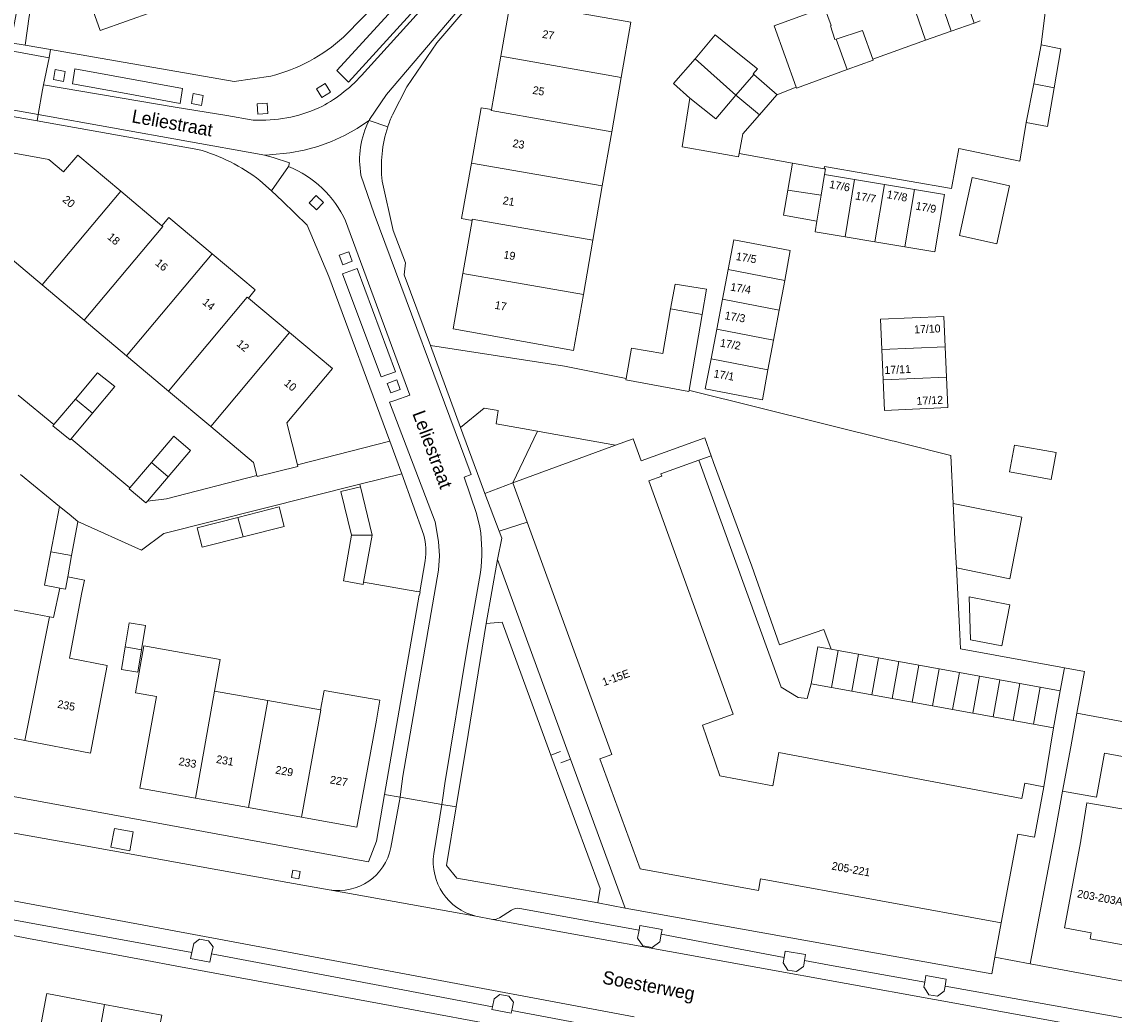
# Model space of a CAD drawing. Header units: metres. Extents: x 151448 to 154749, y 463108 to 465296.
# Tile 192 of 256: x 153527 to 153631, y 463258 to 463352. Entities that reach past the tile are written whole.
import ezdxf
from ezdxf.enums import TextEntityAlignment as Align

# ---------------------------------------------------------------- set-up
doc = ezdxf.new("R2010")
doc.units = ezdxf.units.M
for name, color, linetype, lineweight in [('B-PV-GR-BEPLANTING_CULTUUR_BODEMBEDEKKER-GV', 253, 'Continuous', 9), ('B-PV-GR-GROENVOORZIENING-GV', 253, 'Continuous', 9), ('B-PV-IE-TERREINAFSCHEIDING_KUNSTMATIG_HEKWERK-G', 253, 'Continuous', 9), ('B-PV-IE-TERREINAFSCHEIDING_KUNSTMATIG_MUUR-G', 253, 'Continuous', 9), ('B-PV-OG-BEBOUWING-GV', 1, 'Continuous', 9), ('B-PV-OG-BEBOUWING-T18', 2, 'Continuous', 9), ('B-PV-OG-TERREIN_BEGROEID-GV', 253, 'Continuous', 9), ('B-PV-OG-TERREIN_ERF-GV', 253, 'Continuous', 9), ('B-PV-OG-TOPOGRAFIE-T18', 2, 'Continuous', 9), ('B-PV-VH-OPENVERHARDING_BETONSTRAATSTEEN-GV', 253, 'Continuous', 9), ('B-PV-VH-OPENVERHARDING_STRAATBAKSTEEN-GV', 253, 'Continuous', 9), ('B-PV-VH-OPENVERHARDING_TEGEL-GV', 253, 'Continuous', 9)]:
    doc.layers.add(name, color=color, linetype=linetype, lineweight=lineweight)
doc.styles.add('Drong', font='txt', dxfattribs={"height": 1.8})

msp = doc.modelspace()

# ---------------------------------------------------------------- linework, layer by layer
at = {"layer": 'B-PV-GR-BEPLANTING_CULTUUR_BODEMBEDEKKER-GV', "flags": 128}
msp.add_lwpolyline([(153568.962, 463313.935), (153570.769, 463308.99), (153571.257, 463307.71), (153573.893, 463308.723), (153576.221, 463313.583), (153572.32, 463314.284), (153572.527, 463315.564), (153571.187, 463315.771)], close=True, dxfattribs=at)
at = {"layer": 'B-PV-GR-GROENVOORZIENING-GV', "flags": 128}
for points in [[(153531.393, 463346.665), (153531.572, 463347.609), (153530.629, 463347.788), (153530.45, 463346.845)], [(153544.445, 463344.381), (153544.624, 463345.325), (153543.681, 463345.504), (153543.502, 463344.561)], [(153556.66, 463345.659), (153556.152, 463346.474), (153555.338, 463345.966), (153555.845, 463345.152)], [(153550.738, 463343.64), (153550.67, 463344.598), (153549.713, 463344.529), (153549.781, 463343.572)], [(153555.326, 463334.523), (153555.987, 463335.22), (153555.291, 463335.88), (153554.631, 463335.184)], [(153557.808, 463329.323), (153558.709, 463329.654), (153558.378, 463330.555), (153557.477, 463330.224)], [(153562.352, 463317.212), (153563.253, 463317.543), (153562.922, 463318.444), (153562.021, 463318.113)], [(153535.896, 463274.259), (153537.666, 463273.935), (153537.99, 463275.706), (153536.22, 463276.03)], [(153553.66, 463271.281), (153553.782, 463271.96), (153553.098, 463272.083), (153552.978, 463271.404)], [(153587.936, 463266.05), (153588.011, 463266.493), (153585.919, 463266.87), (153585.831, 463266.428), (153585.681, 463265.675), (153586.192, 463264.949), (153587.085, 463264.783), (153587.81, 463265.305)], [(153543.423, 463263.735), (153545.242, 463263.39), (153545.406, 463264.169), (153545.546, 463264.83), (153545.124, 463265.423), (153544.264, 463265.561), (153543.722, 463265.148), (153543.544, 463264.308)], [(153599.651, 463264.437), (153599.551, 463263.845), (153599.465, 463263.344), (153599.912, 463262.625), (153600.719, 463262.513), (153601.388, 463262.972), (153601.41, 463263.117), (153601.475, 463263.545), (153601.561, 463264.112)], [(153612.968, 463262.126), (153612.864, 463261.517), (153612.782, 463261.033), (153612.823, 463260.966), (153613.228, 463260.313), (153614.054, 463260.168), (153614.704, 463260.66), (153614.773, 463261.114), (153614.878, 463261.801)], [(153571.911, 463258.928), (153573.744, 463258.584), (153573.793, 463258.824), (153573.95, 463259.598), (153573.529, 463260.192), (153572.668, 463260.33), (153572.127, 463259.917), (153571.964, 463259.168)]]:
    msp.add_lwpolyline(points, close=True, dxfattribs=at)
at = {"layer": 'B-PV-IE-TERREINAFSCHEIDING_KUNSTMATIG_HEKWERK-G', "flags": 128}
for points in [[(153578.405, 463283.297), (153577.499, 463282.965)], [(153579.338, 463282.583), (153578.436, 463282.252)]]:
    msp.add_lwpolyline(points, dxfattribs=at)
at = {"layer": 'B-PV-IE-TERREINAFSCHEIDING_KUNSTMATIG_MUUR-G', "flags": 128}
for points in [[(153564.814, 463298.426), (153559.786, 463299.319)], [(153564.82, 463298.465), (153564.814, 463298.426)], [(153565.126, 463298.414), (153564.82, 463298.465)], [(153565.074, 463298.101), (153565.126, 463298.414)]]:
    msp.add_lwpolyline(points, dxfattribs=at)
at = {"layer": 'B-PV-OG-BEBOUWING-GV', "flags": 128}
for points in [[(153539.864, 463353.234), (153535.982, 463364.159), (153530.988, 463362.385), (153534.869, 463351.46)], [(153614.411, 463354.144), (153615.364, 463351.415), (153617.539, 463352.166), (153616.596, 463354.898)], [(153572.759, 463349.038), (153584.156, 463347.043), (153585.065, 463352.247), (153573.673, 463354.259)], [(153615.364, 463351.415), (153614.411, 463354.144), (153611.968, 463353.302), (153612.911, 463350.569)], [(153604.004, 463351.945), (153603.385, 463353.643), (153598.601, 463351.914), (153600.695, 463346.132), (153600.733, 463346.028), (153605.518, 463347.772), (153604.474, 463350.655), (153604.358, 463350.616), (153603.926, 463351.913)], [(153596.691, 463347.313), (153596.62, 463347.375), (153597.026, 463347.862), (153595.026, 463349.47), (153593.026, 463351.078), (153591.144, 463348.798), (153594.989, 463345.365)], [(153607.946, 463348.76), (153606.953, 463351.48), (153604.474, 463350.655), (153605.518, 463347.772), (153607.979, 463348.669)], [(153623.87, 463350.11), (153623.16, 463346.424), (153625.088, 463346.053), (153625.734, 463349.75)], [(153572.759, 463349.038), (153571.877, 463344.003), (153571.86, 463343.905), (153583.259, 463341.909), (153584.156, 463347.043)], [(153594.989, 463345.365), (153591.144, 463348.798), (153589.079, 463346.458), (153590.647, 463345.079), (153593.098, 463343.134)], [(153598.868, 463345.377), (153598.89, 463345.402), (153596.691, 463347.313), (153594.989, 463345.365), (153597.227, 463343.504)], [(153623.16, 463346.424), (153622.459, 463342.785), (153624.45, 463342.401), (153625.088, 463346.053)], [(153590.647, 463345.079), (153589.916, 463340.484), (153592.771, 463339.964), (153595.24, 463339.538), (153595.3, 463339.858), (153595.646, 463341.7), (153597.227, 463343.504), (153594.989, 463345.365), (153593.098, 463343.134)], [(153571.877, 463344.003), (153570.896, 463344.175), (153569.977, 463338.944), (153582.362, 463336.776), (153583.259, 463341.909), (153571.86, 463343.905)], [(153529.38, 463327.43), (153536.815, 463336.294), (153532.754, 463339.7), (153531.413, 463338.1), (153530.02, 463339.268), (153526.406, 463339.931), (153525.156, 463333.11), (153526.377, 463332.086), (153525.325, 463330.831)], [(153569.977, 463338.944), (153569.054, 463333.692), (153570.041, 463333.52), (153570.062, 463333.639), (153581.465, 463331.642), (153582.362, 463336.776)], [(153600.335, 463338.928), (153599.91, 463336.394), (153603.06, 463335.907), (153603.387, 463337.87), (153603.473, 463338.385), (153603.345, 463338.407)], [(153605.316, 463331.973), (153606.218, 463337.399), (153603.387, 463337.87), (153603.06, 463335.907), (153602.649, 463333.435), (153602.484, 463332.445)], [(153606.218, 463337.399), (153605.316, 463331.973), (153608.147, 463331.502), (153609.05, 463336.928)], [(153617.353, 463337.569), (153616.147, 463332.097), (153619.672, 463331.32), (153620.879, 463336.792)], [(153536.815, 463336.294), (153529.38, 463327.43), (153533.369, 463324.084), (153540.804, 463332.948), (153540.714, 463333.023)], [(153603.06, 463335.907), (153599.91, 463336.394), (153599.51, 463334.012), (153602.649, 463333.435)], [(153608.147, 463331.502), (153610.979, 463331.03), (153611.882, 463336.456), (153609.05, 463336.928)], [(153610.979, 463331.03), (153613.81, 463330.559), (153614.713, 463335.985), (153611.882, 463336.456)], [(153537.367, 463320.73), (153545.457, 463330.375), (153541.369, 463333.804), (153540.714, 463333.023), (153540.804, 463332.948), (153533.369, 463324.084)], [(153570.041, 463333.52), (153569.163, 463328.505), (153580.568, 463326.508), (153581.465, 463331.642), (153570.062, 463333.639)], [(153599.612, 463327.853), (153600.141, 463330.678), (153594.811, 463331.676), (153594.272, 463328.884)], [(153545.457, 463330.375), (153537.367, 463320.73), (153541.346, 463317.392), (153548.791, 463326.268), (153548.9, 463326.176), (153549.546, 463326.946)], [(153580.568, 463326.508), (153569.163, 463328.505), (153568.249, 463323.285), (153579.646, 463321.231)], [(153594.272, 463328.884), (153593.728, 463326.065), (153599.083, 463325.031), (153599.612, 463327.853)], [(153588.821, 463325.151), (153591.814, 463324.636), (153592.223, 463327.013), (153589.237, 463327.486)], [(153545.335, 463314.046), (153552.78, 463322.922), (153548.9, 463326.176), (153548.791, 463326.268), (153541.346, 463317.392)], [(153593.184, 463323.246), (153598.554, 463322.209), (153599.083, 463325.031), (153593.728, 463326.065)], [(153591.814, 463324.636), (153588.821, 463325.151), (153588.073, 463320.946), (153585.128, 463321.433), (153584.614, 463318.58), (153584.587, 463318.433), (153590.559, 463317.351), (153590.579, 463317.467)], [(153614.783, 463321.572), (153614.656, 463324.442), (153608.66, 463324.177), (153608.786, 463321.306)], [(153549.698, 463309.414), (153549.726, 463309.302), (153553.564, 463310.265), (153553.529, 463310.402), (153552.532, 463314.379), (153556.841, 463319.516), (153552.78, 463322.922), (153545.335, 463314.046), (153549.388, 463310.646)], [(153598.554, 463322.209), (153593.184, 463323.246), (153592.64, 463320.427), (153598.026, 463319.387)], [(153608.912, 463318.435), (153614.911, 463318.701), (153614.783, 463321.572), (153608.786, 463321.306)], [(153592.096, 463317.608), (153597.497, 463316.565), (153598.026, 463319.387), (153592.64, 463320.427)], [(153532.54, 463316.633), (153534.143, 463315.293), (153536.251, 463317.813), (153534.63, 463319.111)], [(153614.911, 463318.701), (153608.912, 463318.435), (153609.038, 463315.564), (153615.038, 463315.827)], [(153530.503, 463314.218), (153530.413, 463314.111), (153532.034, 463312.773), (153532.117, 463312.872), (153534.143, 463315.293), (153532.54, 463316.633)], [(153539.723, 463310.637), (153541.309, 463309.29), (153543.426, 463311.771), (153541.845, 463313.136)], [(153620.089, 463267.109), (153621.668, 463275.492), (153623.219, 463275.2), (153624.118, 463279.969), (153622.318, 463280.308), (153622.049, 463278.881), (153599.067, 463283.211), (153598.473, 463280.06), (153593.48, 463281.001), (153591.836, 463285.792), (153594.727, 463286.835), (153586.77, 463308.888), (153587.982, 463309.326), (153587.898, 463309.56), (153591.481, 463310.853), (153592.659, 463311.278), (153592.045, 463312.965), (153586.032, 463310.776), (153585.271, 463312.866), (153583.6, 463312.258), (153573.893, 463308.723), (153575.251, 463304.994), (153583.248, 463283.029), (153582.136, 463282.625), (153585.929, 463272.206), (153597.118, 463270.163), (153597.32, 463271.268)], [(153621.334, 463312.284), (153620.87, 463309.752), (153624.805, 463309.03), (153625.27, 463311.563)], [(153541.309, 463309.29), (153539.723, 463310.637), (153537.682, 463308.233), (153537.601, 463308.137), (153539.195, 463306.812), (153539.335, 463306.976)], [(153558.635, 463303.754), (153560.582, 463303.748), (153559.5, 463308.337), (153557.647, 463307.879)], [(153532.757, 463305.064), (153532.758, 463305.069), (153531.937, 463305.737), (153531.03, 463306.475), (153530.206, 463302.199), (153532.168, 463301.841), (153532.749, 463305.03)], [(153547.903, 463305.447), (153548.385, 463303.6), (153552.272, 463304.586), (153551.79, 463306.433)], [(153615.547, 463306.741), (153615.714, 463303.4), (153615.802, 463301.639), (153615.85, 463300.669), (153620.901, 463299.65), (153622.022, 463305.474)], [(153548.385, 463303.6), (153547.903, 463305.447), (153544.042, 463304.468), (153544.523, 463302.621)], [(153558.635, 463303.754), (153557.879, 463299.451), (153559.749, 463299.113), (153559.786, 463299.319), (153560.582, 463303.748)], [(153531.045, 463298.76), (153531.586, 463298.652), (153531.802, 463299.838), (153532.168, 463301.841), (153530.206, 463302.199), (153529.597, 463299.038)], [(153531.045, 463298.76), (153530.455, 463295.973), (153530.07, 463296.046), (153527.754, 463284.346), (153533.964, 463283.157), (153535.551, 463291.447), (153531.977, 463292.132), (153533.153, 463298.327), (153533.398, 463299.507), (153531.802, 463299.838), (153531.586, 463298.652)], [(153527.754, 463284.346), (153530.07, 463296.046), (153527.428, 463296.552), (153524.213, 463297.132), (153523.865, 463295.194), (153523.592, 463293.671), (153521.987, 463285.45)], [(153617.189, 463293.87), (153620.155, 463293.293), (153620.909, 463297.171), (153617.064, 463297.918)], [(153537.24, 463293.192), (153538.778, 463292.936), (153539.158, 463295.231), (153537.621, 463295.486)], [(153538.778, 463292.936), (153537.24, 463293.192), (153536.887, 463291.065), (153538.425, 463290.809)], [(153543.877, 463278.903), (153545.698, 463289.03), (153546.234, 463292.01), (153539.01, 463293.309), (153538.212, 463288.87), (153540.214, 463288.506), (153538.637, 463279.842)], [(153604.668, 463292.854), (153604.001, 463292.975), (153602.758, 463293.2), (153602.124, 463289.701), (153604.035, 463289.355)], [(153606.578, 463292.509), (153604.668, 463292.854), (153604.035, 463289.355), (153605.944, 463289.009)], [(153607.854, 463288.664), (153608.487, 463292.163), (153606.578, 463292.509), (153605.944, 463289.009)], [(153608.487, 463292.163), (153607.854, 463288.664), (153609.763, 463288.318), (153610.397, 463291.817), (153610.18, 463291.856)], [(153611.673, 463287.972), (153612.307, 463291.472), (153610.397, 463291.817), (153609.763, 463288.318)], [(153611.673, 463287.972), (153613.583, 463287.626), (153614.216, 463291.126), (153612.307, 463291.472)], [(153616.126, 463290.78), (153614.216, 463291.126), (153613.583, 463287.626), (153615.492, 463287.281)], [(153618.035, 463290.435), (153616.126, 463290.78), (153615.492, 463287.281), (153617.402, 463286.935)], [(153617.402, 463286.935), (153619.312, 463286.589), (153619.945, 463290.089), (153618.035, 463290.435)], [(153621.221, 463286.243), (153621.855, 463289.743), (153619.945, 463290.089), (153619.312, 463286.589)], [(153623.131, 463285.898), (153623.764, 463289.398), (153621.855, 463289.743), (153621.221, 463286.243)], [(153548.897, 463278.003), (153550.718, 463288.13), (153545.698, 463289.03), (153543.877, 463278.903)], [(153555.738, 463287.23), (153553.918, 463277.102), (153559.152, 463276.164), (153560.995, 463286.288), (153561.336, 463288.161), (153556.042, 463289.093), (153555.708, 463287.235)], [(153625.04, 463285.552), (153625.674, 463289.052), (153623.764, 463289.398), (153623.131, 463285.898)], [(153550.718, 463288.13), (153548.897, 463278.003), (153553.918, 463277.102), (153555.738, 463287.23), (153555.708, 463287.235)], [(153633.097, 463282.562), (153633.745, 463285.731), (153631.49, 463286.144), (153627.239, 463286.921), (153626.657, 463283.739), (153625.894, 463279.572), (153629.107, 463278.984), (153629.854, 463283.155)], [(153627.604, 463274.888), (153627.6, 463274.861), (153626.076, 463266.64), (153628.597, 463266.173), (153628.492, 463265.607), (153631.442, 463265.06), (153632.189, 463264.922), (153633.876, 463273.715), (153633.602, 463273.766), (153634.079, 463276.467), (153634.249, 463277.427), (153628.195, 463278.455)], [(153522.646, 463237.782), (153522.31, 463236.188), (153530.775, 463234.637), (153531.215, 463237.04), (153531.962, 463241.118), (153531.874, 463241.134), (153532.553, 463244.986), (153532.701, 463244.957), (153535.295, 463259.389), (153529.821, 463260.417), (153529.77, 463260.145), (153528.121, 463251.367), (153527.074, 463246.074), (153529.25, 463245.655), (153528.688, 463242.392), (153523.823, 463243.366), (153523.06, 463239.748)], [(153538.686, 463248.288), (153540.695, 463258.375), (153535.295, 463259.389), (153532.701, 463244.957), (153535.802, 463244.357), (153535.823, 463244.476), (153536.322, 463247.258), (153538.435, 463246.893)]]:
    msp.add_lwpolyline(points, close=True, dxfattribs=at)
at = {"layer": 'B-PV-OG-TERREIN_BEGROEID-GV', "flags": 128}
msp.add_lwpolyline([(153581.947, 463269.015), (153582.154, 463270.355), (153577.499, 463282.965), (153572.885, 463295.528), (153571.367, 463295.406), (153569.686, 463284.924), (153568.543, 463278.066), (153567.621, 463272.535), (153568.594, 463271.328)], close=True, dxfattribs=at)
at = {"layer": 'B-PV-OG-TERREIN_ERF-GV', "flags": 128}
for points in [[(153532.301, 463375.11), (153534.685, 463374.66), (153534.124, 463371.69), (153533.562, 463368.719), (153531.178, 463369.169), (153528.167, 463352.801), (153527.794, 463350.084), (153530.182, 463349.668), (153547.559, 463346.638), (153551.012, 463347.149)], [(153584.611, 463371.207), (153566.727, 463350.3), (153563.875, 463346.157), (153562.511, 463343.505)], [(153616.596, 463354.898), (153617.539, 463352.166), (153618.081, 463352.374)], [(153557.883, 463350.852), (153561.659, 463354.728)], [(153595.3, 463339.858), (153595.24, 463339.538), (153592.771, 463339.964), (153589.916, 463340.484), (153590.647, 463345.079), (153589.079, 463346.458), (153591.144, 463348.798), (153593.026, 463351.078), (153595.026, 463349.47), (153597.026, 463347.862), (153596.62, 463347.375), (153596.691, 463347.313), (153598.89, 463345.402), (153598.868, 463345.377), (153600.695, 463346.132), (153598.601, 463351.914), (153603.385, 463353.643), (153604.004, 463351.945), (153603.926, 463351.913), (153604.358, 463350.616), (153604.474, 463350.655), (153606.953, 463351.48), (153607.946, 463348.76), (153612.911, 463350.569), (153611.968, 463353.302)], [(153618.081, 463352.374), (153617.539, 463352.166), (153615.364, 463351.415), (153612.911, 463350.569), (153607.946, 463348.76), (153607.979, 463348.669), (153605.518, 463347.772), (153600.733, 463346.028), (153600.695, 463346.132), (153598.868, 463345.377), (153597.227, 463343.504), (153595.646, 463341.7), (153595.3, 463339.858), (153600.335, 463338.928), (153603.345, 463338.407), (153603.38, 463338.606), (153615.398, 463336.524), (153616.075, 463340.313), (153621.853, 463339.131), (153622.459, 463342.785), (153623.16, 463346.424), (153623.87, 463350.11), (153624.31, 463353.693)], [(153624.31, 463353.693), (153623.87, 463350.11), (153625.734, 463349.75), (153625.088, 463346.053), (153624.45, 463342.401), (153622.459, 463342.785), (153621.853, 463339.131), (153616.075, 463340.313), (153615.398, 463336.524), (153603.38, 463338.606), (153603.345, 463338.407), (153603.473, 463338.385), (153603.387, 463337.87), (153606.218, 463337.399), (153609.05, 463336.928), (153611.882, 463336.456), (153614.713, 463335.985), (153613.81, 463330.559), (153610.979, 463331.03), (153608.147, 463331.502), (153605.316, 463331.973), (153602.484, 463332.445), (153602.649, 463333.435), (153599.51, 463334.012), (153599.91, 463336.394), (153600.335, 463338.928), (153595.3, 463339.858)], [(153544.115, 463340.231), (153528.908, 463342.927), (153526.597, 463343.337), (153516.479, 463345.131), (153510.553, 463346.015), (153507.813, 463346.249), (153502.335, 463346.211)], [(153526.406, 463339.931), (153530.02, 463339.268), (153531.413, 463338.1), (153532.754, 463339.7), (153536.815, 463336.294), (153540.714, 463333.023), (153541.369, 463333.804), (153545.457, 463330.375), (153549.546, 463326.946), (153548.9, 463326.176), (153552.78, 463322.922), (153556.841, 463319.516), (153552.532, 463314.379), (153553.529, 463310.402), (153562.282, 463312.662), (153556.489, 463328.223), (153554.457, 463333.072), (153552.132, 463335.331), (153551.069, 463336.302), (153549.985, 463337.293)], [(153561.538, 463337.222), (153562.586, 463332.579), (153563.752, 463329.514), (153563.635, 463328.382), (153566.109, 463321.697), (153578.772, 463319.742), (153584.614, 463318.58), (153585.128, 463321.433), (153588.073, 463320.946), (153588.821, 463325.151), (153589.237, 463327.486), (153592.223, 463327.013), (153591.814, 463324.636), (153590.579, 463317.467), (153590.65, 463317.449), (153609.775, 463312.681), (153609.951, 463312.637), (153610.953, 463312.387), (153615.32, 463311.298), (153615.547, 463306.741), (153622.022, 463305.474), (153620.901, 463299.65), (153615.85, 463300.669), (153616.163, 463294.404), (153616.233, 463293.008), (153626.068, 463291.225), (153627.963, 463290.882), (153627.239, 463286.921), (153631.49, 463286.144)], [(153527.121, 463317.012), (153530.503, 463314.218), (153532.54, 463316.633), (153534.63, 463319.111), (153536.251, 463317.813), (153534.143, 463315.293), (153532.117, 463312.872), (153537.682, 463308.233), (153539.723, 463310.637), (153541.845, 463313.136), (153543.426, 463311.771), (153541.309, 463309.29), (153539.335, 463306.976), (153541.159, 463307.209), (153549.698, 463309.414), (153549.388, 463310.646), (153545.335, 463314.046), (153541.346, 463317.392), (153537.367, 463320.73), (153533.369, 463324.084), (153529.38, 463327.43), (153525.325, 463330.831)], [(153527.328, 463309.49), (153531.03, 463306.475), (153531.937, 463305.737), (153532.758, 463305.069), (153532.757, 463305.064), (153538.785, 463302.353), (153540.896, 463303.934), (153559.424, 463308.581), (153563.393, 463309.576), (153562.282, 463312.662), (153553.529, 463310.402), (153553.564, 463310.265), (153549.726, 463309.302), (153549.698, 463309.414), (153541.159, 463307.209), (153539.335, 463306.976), (153539.195, 463306.812), (153537.601, 463308.137), (153537.682, 463308.233), (153532.117, 463312.872), (153532.034, 463312.773), (153530.413, 463314.111), (153530.503, 463314.218), (153527.121, 463317.012)], [(153527.428, 463296.552), (153530.07, 463296.046), (153530.455, 463295.973), (153531.045, 463298.76), (153529.597, 463299.038), (153530.206, 463302.199), (153531.03, 463306.475), (153527.328, 463309.49)], [(153565.486, 463303.763), (153563.393, 463309.576), (153559.424, 463308.581), (153559.5, 463308.337), (153560.582, 463303.748), (153559.786, 463299.319), (153564.814, 463298.426), (153564.82, 463298.465), (153565.103, 463298.418)], [(153564.814, 463298.426), (153559.786, 463299.319), (153559.749, 463299.113), (153557.879, 463299.451), (153558.635, 463303.754), (153557.647, 463307.879), (153559.5, 463308.337), (153559.424, 463308.581), (153540.896, 463303.934), (153538.785, 463302.353), (153532.757, 463305.064), (153532.749, 463305.03), (153532.168, 463301.841), (153531.802, 463299.838), (153533.398, 463299.507), (153533.153, 463298.327), (153531.977, 463292.132), (153535.551, 463291.447), (153533.964, 463283.157), (153527.754, 463284.346), (153521.987, 463285.45)], [(153468.425, 463308.139), (153471.664, 463299.25), (153475.749, 463288.262), (153514.613, 463281.266), (153560.237, 463272.881), (153561.008, 463274.818), (153561.777, 463279.251), (153565.049, 463298.105), (153565.074, 463298.101), (153565.126, 463298.414), (153565.103, 463298.418), (153564.82, 463298.465), (153564.814, 463298.426)], [(153565.103, 463298.418), (153565.612, 463301.352)], [(153633.097, 463282.562), (153629.854, 463283.155), (153629.107, 463278.984), (153625.894, 463279.572), (153625.117, 463275.337), (153622.815, 463263.235), (153636.724, 463260.658)], [(153631.442, 463265.06), (153628.492, 463265.607), (153628.597, 463266.173), (153626.076, 463266.64), (153627.6, 463274.861), (153627.604, 463274.888), (153628.195, 463278.455), (153634.249, 463277.427)], [(153575.357, 463256.884), (153561.46, 463259.448), (153542.482, 463262.955), (153538.793, 463263.644), (153528.092, 463265.63), (153520.819, 463267.06), (153519.7, 463267.28), (153519.647, 463266.969), (153506.717, 463269.352), (153506.659, 463269.049), (153501.385, 463241.848)], [(153528.121, 463251.367), (153529.77, 463260.145), (153529.821, 463260.417), (153535.295, 463259.389), (153540.695, 463258.375)]]:
    msp.add_lwpolyline(points, dxfattribs=at)
for points in [[(153554.713, 463358.51), (153555.049, 463357.564), (153550.031, 463355.778), (153545.013, 463353.992), (153544.674, 463354.943), (153539.864, 463353.234), (153534.869, 463351.46), (153530.988, 463362.385), (153535.982, 463364.159), (153540.891, 463365.904), (153545.805, 463367.65), (153550.709, 463369.392), (153550.803, 463369.425), (153549.622, 463372.727), (153554.371, 463374.41), (153555.536, 463371.121), (153555.54, 463371.109), (153555.618, 463371.136), (153560.638, 463372.919), (153564.494, 463361.985), (153559.5, 463360.211)], [(153571.877, 463344.003), (153572.759, 463349.038), (153573.673, 463354.259), (153585.065, 463352.247), (153584.156, 463347.043), (153583.259, 463341.909), (153582.362, 463336.776), (153581.465, 463331.642), (153580.568, 463326.508), (153579.646, 463321.231), (153568.249, 463323.285), (153569.163, 463328.505), (153570.041, 463333.52), (153569.054, 463333.692), (153569.977, 463338.944), (153570.896, 463344.175)], [(153617.353, 463337.569), (153620.879, 463336.792), (153619.672, 463331.32), (153616.147, 463332.097)], [(153598.026, 463319.387), (153597.497, 463316.565), (153592.096, 463317.608), (153592.64, 463320.427), (153593.184, 463323.246), (153593.728, 463326.065), (153594.272, 463328.884), (153594.811, 463331.676), (153600.141, 463330.678), (153599.612, 463327.853), (153599.083, 463325.031), (153598.554, 463322.209)], [(153614.656, 463324.442), (153614.783, 463321.572), (153614.911, 463318.701), (153615.038, 463315.827), (153609.038, 463315.564), (153608.912, 463318.435), (153608.786, 463321.306), (153608.66, 463324.177)], [(153621.334, 463312.284), (153625.27, 463311.563), (153624.805, 463309.03), (153620.87, 463309.752)], [(153613.583, 463287.626), (153611.673, 463287.972), (153609.763, 463288.318), (153607.854, 463288.664), (153605.944, 463289.009), (153604.035, 463289.355), (153602.124, 463289.701), (153601.746, 463288.308), (153600.882, 463288.426), (153599.273, 463289.406), (153591.481, 463310.853), (153587.898, 463309.56), (153587.982, 463309.326), (153586.77, 463308.888), (153594.727, 463286.835), (153591.836, 463285.792), (153593.48, 463281.001), (153598.473, 463280.06), (153599.067, 463283.211), (153622.049, 463278.881), (153622.318, 463280.308), (153624.118, 463279.969), (153625.04, 463285.552), (153623.131, 463285.898), (153621.221, 463286.243), (153619.312, 463286.589), (153617.402, 463286.935), (153615.492, 463287.281)], [(153571.257, 463307.71), (153572.621, 463304.132), (153575.251, 463304.994), (153573.893, 463308.723)], [(153547.903, 463305.447), (153551.79, 463306.433), (153552.272, 463304.586), (153548.385, 463303.6), (153544.523, 463302.621), (153544.042, 463304.468)], [(153584.538, 463268.512), (153619.203, 463262.284), (153619.491, 463263.851), (153620.089, 463267.109), (153597.32, 463271.268), (153597.118, 463270.163), (153585.929, 463272.206), (153582.136, 463282.625), (153583.248, 463283.029), (153575.251, 463304.994), (153572.621, 463304.132), (153572.873, 463303.477), (153572.46, 463301.452), (153579.338, 463282.583)], [(153617.189, 463293.87), (153617.064, 463297.918), (153620.909, 463297.171), (153620.155, 463293.293)], [(153537.24, 463293.192), (153537.621, 463295.486), (153539.158, 463295.231), (153538.778, 463292.936), (153538.425, 463290.809), (153536.887, 463291.065)], [(153545.698, 463289.03), (153550.718, 463288.13), (153555.708, 463287.235), (153556.042, 463289.093), (153561.336, 463288.161), (153560.995, 463286.288), (153559.152, 463276.164), (153553.918, 463277.102), (153548.897, 463278.003), (153543.877, 463278.903), (153538.637, 463279.842), (153540.214, 463288.506), (153538.212, 463288.87), (153539.01, 463293.309), (153546.234, 463292.01)]]:
    msp.add_lwpolyline(points, close=True, dxfattribs=at)
at = {"layer": 'B-PV-OG-TERREIN_ERF-GV'}
for points in [[(153551.012, 463347.149, 0.1203186), (153557.883, 463350.852)], [(153562.511, 463343.505, 0.0249447), (153562.072, 463342.357)], [(153562.072, 463342.357, 0.1059482), (153561.538, 463337.222)], [(153549.985, 463337.293, 0.0971522), (153544.115, 463340.231)], [(153565.612, 463301.352, 0.092065), (153565.486, 463303.763)]]:
    msp.add_lwpolyline(points, format="xyb", dxfattribs=at)
at = {"layer": 'B-PV-VH-OPENVERHARDING_BETONSTRAATSTEEN-GV', "flags": 128}
for points in [[(153550.42, 463339.675), (153550.873, 463339.719), (153552.814, 463339.905), (153554.154, 463340.147), (153555.47, 463340.502), (153556.751, 463340.965), (153557.989, 463341.534), (153559.175, 463342.205), (153559.968, 463342.746), (153560.3, 463342.973), (153560.338, 463343.055), (153561.941, 463345.41), (153578.003, 463364.286), (153577.87, 463364.399), (153575.738, 463366.24), (153581.073, 463372.532), (153582.196, 463373.858), (153586.457, 463378.881), (153587.266, 463379.833), (153587.991, 463380.851), (153588.627, 463381.927), (153589.169, 463383.053), (153589.368, 463383.575)], [(153585.304, 463381.382), (153568.57, 463362.093), (153568.674, 463362.003), (153571.022, 463359.92), (153565.679, 463353.93), (153559.586, 463347.222)], [(153506.794, 463350.386), (153521.842, 463347.621), (153521.362, 463345.019), (153521.338, 463344.89), (153526.704, 463343.933), (153529.013, 463343.521), (153529.429, 463345.865), (153529.527, 463346.347), (153530.049, 463348.903), (153527.664, 463349.339), (153505.361, 463353.42)], [(153549.351, 463343.008), (153546.849, 463343.451), (153541.965, 463344.218), (153529.527, 463346.347), (153529.429, 463345.865), (153529.013, 463343.521), (153550.096, 463339.76), (153550.42, 463339.675)], [(153560.3, 463342.973), (153559.968, 463342.746), (153559.175, 463342.205), (153557.989, 463341.534), (153556.751, 463340.965), (153555.47, 463340.502), (153554.154, 463340.147), (153552.814, 463339.905), (153550.873, 463339.719), (153550.42, 463339.675), (153551.219, 463339.467), (153552.794, 463338.955), (153552.692, 463338.607)], [(153570.787, 463304.516), (153570.458, 463305.796), (153569.291, 463309.247), (153569.946, 463309.487), (153560.797, 463334.154), (153559.535, 463337.813)], [(153558.089, 463333.465), (153564.162, 463317.006)], [(153564.162, 463317.006), (153562.73, 463316.502), (153562.246, 463316.332), (153566.559, 463305.016), (153566.859, 463303.17), (153566.951, 463301.801), (153566.863, 463300.461), (153563.5, 463280.984), (153563.322, 463279.524), (153563.322, 463279.519), (153563.229, 463278.995), (153567.177, 463278.305), (153567.283, 463278.931), (153567.283, 463278.936), (153567.46, 463280.276), (153569.584, 463293.081), (153570.853, 463300.229)], [(153638.838, 463255.342), (153572.007, 463267.432), (153570.406, 463267.739), (153556.546, 463270.242), (153552.611, 463270.934), (153532.755, 463274.506), (153516.464, 463277.428), (153510.224, 463278.59), (153510.085, 463278.653), (153480.042, 463284.186), (153478.104, 463284.546), (153470.633, 463285.937), (153463.482, 463287.275), (153458.84, 463288.008), (153452.704, 463289.088), (153436.74, 463292.013), (153435.077, 463292.303), (153421.88, 463294.609)], [(153419.562, 463288.418), (153433.022, 463286.018), (153433.662, 463285.904), (153444.821, 463283.914), (153445.543, 463283.785), (153457.292, 463281.69), (153457.387, 463281.676), (153457.466, 463281.659), (153469.282, 463279.515), (153469.243, 463279.301), (153474.915, 463278.294), (153484.776, 463276.544), (153491.418, 463275.303), (153491.906, 463274.562), (153492.133, 463274.52), (153499.559, 463273.153), (153499.693, 463273.882), (153525.815, 463269.346), (153562.131, 463262.577), (153585.389, 463258.239)], [(153585.389, 463258.239), (153562.131, 463262.577), (153525.815, 463269.346)], [(153573.784, 463268.325), (153572.632, 463267.59)], [(153601.41, 463263.117), (153601.388, 463262.972), (153600.719, 463262.513), (153599.912, 463262.625), (153599.465, 463263.344), (153599.551, 463263.845), (153587.936, 463266.05), (153587.81, 463265.305), (153587.085, 463264.783), (153586.192, 463264.949), (153585.681, 463265.675), (153585.831, 463266.428), (153574.547, 463268.481)], [(153524.01, 463267.854), (153543.544, 463264.308), (153543.722, 463265.148), (153544.264, 463265.561), (153545.124, 463265.423), (153545.546, 463264.83), (153545.406, 463264.169), (153545.573, 463264.135), (153561.811, 463261.079), (153571.964, 463259.168), (153572.127, 463259.917), (153572.668, 463260.33), (153573.529, 463260.192), (153573.95, 463259.598), (153573.793, 463258.824), (153589.5, 463255.867)], [(153572.007, 463267.432), (153638.838, 463255.342)], [(153636.993, 463257.164), (153614.773, 463261.114), (153614.704, 463260.66), (153614.054, 463260.168), (153613.228, 463260.313), (153612.823, 463260.966), (153612.782, 463261.033), (153612.864, 463261.517), (153603.839, 463263.124), (153601.475, 463263.545), (153601.41, 463263.117)]]:
    msp.add_lwpolyline(points, dxfattribs=at)
at = {"layer": 'B-PV-VH-OPENVERHARDING_BETONSTRAATSTEEN-GV'}
for points in [[(153559.586, 463347.222, -0.0937192), (153555.542, 463344.149)], [(153555.542, 463344.149, -0.1167753), (153549.351, 463343.008)], [(153559.535, 463337.813, -0.1614482), (153560.3, 463342.973)], [(153552.692, 463338.607, -0.1915745), (153558.089, 463333.465)], [(153570.853, 463300.229, 0.069514), (153570.787, 463304.516)], [(153574.547, 463268.481, 0.1679724), (153573.784, 463268.325)], [(153572.632, 463267.59, -0.1824688), (153572.007, 463267.432)]]:
    msp.add_lwpolyline(points, format="xyb", dxfattribs=at)
at = {"layer": 'B-PV-VH-OPENVERHARDING_BETONSTRAATSTEEN-GV', "flags": 128}
msp.add_lwpolyline([(153614.216, 463291.126), (153616.126, 463290.78), (153618.035, 463290.435), (153619.945, 463290.089), (153621.855, 463289.743), (153623.764, 463289.398), (153625.674, 463289.052), (153626.068, 463291.225), (153616.233, 463293.008), (153616.163, 463294.404), (153615.85, 463300.669), (153615.802, 463301.639), (153615.714, 463303.4), (153615.547, 463306.741), (153615.32, 463311.298), (153610.953, 463312.387), (153609.951, 463312.637), (153609.775, 463312.681), (153590.65, 463317.449), (153590.579, 463317.467), (153590.559, 463317.351), (153584.587, 463318.433), (153584.614, 463318.58), (153578.772, 463319.742), (153566.109, 463321.697), (153568.962, 463313.935), (153571.187, 463315.771), (153572.527, 463315.564), (153572.32, 463314.284), (153576.221, 463313.583), (153577.085, 463313.428), (153583.6, 463312.258), (153585.271, 463312.866), (153586.032, 463310.776), (153592.045, 463312.965), (153592.659, 463311.278), (153592.89, 463310.647), (153596.487, 463300.834), (153599.118, 463293.395), (153603.314, 463294.831), (153604.001, 463292.975), (153604.668, 463292.854), (153606.578, 463292.509), (153608.487, 463292.163), (153610.18, 463291.856), (153610.397, 463291.817), (153612.307, 463291.472)], close=True, dxfattribs=at)
at = {"layer": 'B-PV-VH-OPENVERHARDING_STRAATBAKSTEEN-GV', "flags": 128}
for points in [[(153567.022, 463440.693), (153565.231, 463437.023), (153568.258, 463435.432), (153572.322, 463431.165), (153577.158, 463417.733), (153583.891, 463398.409), (153579.608, 463375.894), (153568.85, 463363.254), (153568.91, 463363.195), (153561.659, 463354.728), (153557.883, 463350.852)], [(153559.586, 463347.222), (153565.679, 463353.93), (153571.022, 463359.92), (153568.674, 463362.003), (153568.57, 463362.093), (153585.304, 463381.382)], [(153581.073, 463372.532), (153575.738, 463366.24), (153577.87, 463364.399), (153578.003, 463364.286), (153561.941, 463345.41), (153560.338, 463343.055), (153560.3, 463342.973), (153562.072, 463342.357)], [(153562.511, 463343.505), (153563.875, 463346.157), (153566.727, 463350.3), (153584.611, 463371.207)], [(153505.101, 463353.499), (153505.361, 463353.42), (153527.664, 463349.339), (153530.049, 463348.903), (153530.182, 463349.668), (153527.794, 463350.084), (153526.423, 463350.31), (153511.674, 463352.745), (153509.023, 463353.426)], [(153502.335, 463346.211), (153507.813, 463346.249), (153510.553, 463346.015), (153516.479, 463345.131), (153526.597, 463343.337), (153528.908, 463342.927), (153529.013, 463343.521), (153526.704, 463343.933), (153521.338, 463344.89), (153521.362, 463345.019), (153521.842, 463347.621), (153506.794, 463350.386)], [(153551.012, 463347.149), (153547.559, 463346.638), (153530.182, 463349.668), (153530.049, 463348.903), (153529.527, 463346.347), (153541.965, 463344.218), (153546.849, 463343.451), (153549.351, 463343.008)], [(153549.985, 463337.293), (153551.069, 463336.302), (153552.692, 463338.607), (153552.794, 463338.955), (153551.219, 463339.467), (153550.42, 463339.675), (153550.096, 463339.76), (153529.013, 463343.521), (153528.908, 463342.927), (153544.115, 463340.231)], [(153562.072, 463342.357), (153560.3, 463342.973)], [(153552.692, 463338.607), (153551.069, 463336.302), (153552.132, 463335.331), (153554.457, 463333.072), (153556.489, 463328.223), (153562.282, 463312.662), (153563.393, 463309.576), (153565.486, 463303.763)], [(153559.535, 463337.813), (153560.797, 463334.154), (153569.946, 463309.487), (153569.291, 463309.247), (153570.458, 463305.796), (153570.787, 463304.516)], [(153570.853, 463300.229), (153569.584, 463293.081), (153567.46, 463280.276), (153567.283, 463278.936), (153567.283, 463278.931), (153567.177, 463278.305), (153568.543, 463278.066), (153569.686, 463284.924), (153571.367, 463295.406), (153572.46, 463301.452), (153572.873, 463303.477), (153572.621, 463304.132), (153571.257, 463307.71), (153570.769, 463308.99), (153568.962, 463313.935), (153566.109, 463321.697), (153563.635, 463328.382), (153563.752, 463329.514), (153562.586, 463332.579), (153561.538, 463337.222)], [(153565.612, 463301.352), (153565.103, 463298.418), (153565.126, 463298.414), (153565.074, 463298.101), (153565.049, 463298.105), (153561.777, 463279.251), (153563.229, 463278.995), (153563.322, 463279.519), (153563.322, 463279.524), (153563.5, 463280.984), (153566.863, 463300.461), (153566.951, 463301.801), (153566.859, 463303.17), (153566.559, 463305.016), (153562.246, 463316.332), (153562.73, 463316.502), (153564.162, 463317.006), (153558.089, 463333.465)], [(153567.177, 463278.305), (153563.229, 463278.995), (153562.372, 463274.226)], [(153566.419, 463273.647), (153567.177, 463278.305)], [(153556.546, 463270.242), (153570.406, 463267.739)]]:
    msp.add_lwpolyline(points, dxfattribs=at)
for points in [[(153567.637, 463359.084), (153568.797, 463358.075), (153558.366, 463346.595), (153557.264, 463347.693), (153564.215, 463355.328)], [(153531.393, 463346.665), (153530.45, 463346.845), (153530.629, 463347.788), (153531.572, 463347.609)], [(153537.344, 463345.506), (153532.255, 463346.435), (153532.491, 463347.835), (153542.646, 463346.004), (153542.442, 463344.577)], [(153544.445, 463344.381), (153543.502, 463344.561), (153543.681, 463345.504), (153544.624, 463345.325)], [(153556.66, 463345.659), (153555.845, 463345.152), (153555.338, 463345.966), (153556.152, 463346.474)], [(153550.738, 463343.64), (153549.781, 463343.572), (153549.713, 463344.529), (153550.67, 463344.598)], [(153555.326, 463334.523), (153554.631, 463335.184), (153555.291, 463335.88), (153555.987, 463335.22)], [(153557.808, 463329.323), (153557.477, 463330.224), (153558.378, 463330.555), (153558.709, 463329.654)], [(153561.446, 463318.733), (153559.633, 463323.573), (153557.797, 463328.462), (153559.166, 463328.968), (153562.815, 463319.213)], [(153562.352, 463317.212), (153562.021, 463318.113), (153562.922, 463318.444), (153563.253, 463317.543)]]:
    msp.add_lwpolyline(points, close=True, dxfattribs=at)
at = {"layer": 'B-PV-VH-OPENVERHARDING_STRAATBAKSTEEN-GV'}
for points in [[(153557.883, 463350.852, -0.1203186), (153551.012, 463347.149)], [(153555.542, 463344.149, 0.0937192), (153559.586, 463347.222)], [(153549.351, 463343.008, 0.1167753), (153555.542, 463344.149)], [(153562.072, 463342.357, -0.0249447), (153562.511, 463343.505)], [(153560.3, 463342.973, 0.1614482), (153559.535, 463337.813)], [(153561.538, 463337.222, -0.1059482), (153562.072, 463342.357)], [(153544.115, 463340.231, -0.0971522), (153549.985, 463337.293)], [(153558.089, 463333.465, 0.1915745), (153552.692, 463338.607)], [(153570.787, 463304.516, -0.069514), (153570.853, 463300.229)], [(153565.486, 463303.763, -0.092065), (153565.612, 463301.352)], [(153562.372, 463274.226, -0.4057211), (153556.546, 463270.242)], [(153570.406, 463267.739, -0.3823252), (153566.419, 463273.647)]]:
    msp.add_lwpolyline(points, format="xyb", dxfattribs=at)
at = {"layer": 'B-PV-VH-OPENVERHARDING_TEGEL-GV', "flags": 128}
for points in [[(153531.74, 463372.14), (153532.301, 463375.11), (153534.81, 463388.984), (153546.693, 463386.681), (153546.929, 463387.961), (153521.258, 463392.774), (153520.932, 463391.494), (153533.679, 463389.161), (153531.072, 463375.35), (153530.508, 463372.373), (153529.939, 463369.366), (153526.423, 463350.31), (153527.794, 463350.084), (153528.167, 463352.801), (153531.178, 463369.169)], [(153567.637, 463359.084), (153564.215, 463355.328), (153557.264, 463347.693), (153558.366, 463346.595), (153568.797, 463358.075)], [(153537.344, 463345.506), (153542.442, 463344.577), (153542.646, 463346.004), (153532.491, 463347.835), (153532.255, 463346.435)], [(153561.446, 463318.733), (153562.815, 463319.213), (153559.166, 463328.968), (153557.797, 463328.462), (153559.633, 463323.573)], [(153583.6, 463312.258), (153577.085, 463313.428), (153576.221, 463313.583), (153573.893, 463308.723)], [(153604.001, 463292.975), (153603.314, 463294.831), (153599.118, 463293.395), (153596.487, 463300.834), (153592.89, 463310.647), (153592.659, 463311.278), (153591.481, 463310.853), (153599.273, 463289.406), (153600.882, 463288.426), (153601.746, 463288.308), (153602.124, 463289.701), (153602.758, 463293.2)], [(153572.46, 463301.452), (153571.367, 463295.406), (153572.885, 463295.528), (153577.499, 463282.965), (153582.154, 463270.355), (153581.947, 463269.015), (153584.538, 463268.512), (153579.338, 463282.583)], [(153620.089, 463267.109), (153619.491, 463263.851), (153622.815, 463263.235), (153625.117, 463275.337), (153625.894, 463279.572), (153626.657, 463283.739), (153627.239, 463286.921), (153627.963, 463290.882), (153626.068, 463291.225), (153625.674, 463289.052), (153625.04, 463285.552), (153624.118, 463279.969), (153623.219, 463275.2), (153621.668, 463275.492)], [(153535.896, 463274.259), (153536.22, 463276.03), (153537.99, 463275.706), (153537.666, 463273.935)], [(153553.66, 463271.281), (153552.978, 463271.404), (153553.098, 463272.083), (153553.782, 463271.96)]]:
    msp.add_lwpolyline(points, close=True, dxfattribs=at)
for points in [[(153562.372, 463274.226), (153563.229, 463278.995), (153561.777, 463279.251), (153561.008, 463274.818), (153560.237, 463272.881), (153514.613, 463281.266), (153475.749, 463288.262), (153474.131, 463288.554), (153474.491, 463287.54)], [(153510.085, 463278.653), (153510.224, 463278.59), (153516.464, 463277.428), (153532.755, 463274.506), (153552.611, 463270.934), (153556.546, 463270.242)], [(153619.491, 463263.851), (153619.203, 463262.284), (153584.538, 463268.512), (153581.947, 463269.015), (153568.594, 463271.328), (153567.621, 463272.535), (153568.543, 463278.066), (153567.177, 463278.305), (153566.419, 463273.647)], [(153572.632, 463267.59), (153573.784, 463268.325)], [(153574.547, 463268.481), (153585.831, 463266.428), (153585.919, 463266.87), (153588.011, 463266.493), (153587.936, 463266.05), (153599.551, 463263.845), (153599.651, 463264.437), (153601.561, 463264.112), (153601.475, 463263.545), (153603.839, 463263.124), (153612.864, 463261.517), (153612.968, 463262.126), (153614.878, 463261.801), (153614.773, 463261.114), (153636.993, 463257.164)], [(153520.819, 463267.06), (153528.092, 463265.63), (153538.793, 463263.644), (153542.482, 463262.955), (153561.46, 463259.448), (153575.357, 463256.884)], [(153589.5, 463255.867), (153573.793, 463258.824), (153573.744, 463258.584), (153571.911, 463258.928), (153571.964, 463259.168), (153561.811, 463261.079), (153545.573, 463264.135), (153545.406, 463264.169), (153545.242, 463263.39), (153543.423, 463263.735), (153543.544, 463264.308), (153524.01, 463267.854)], [(153570.406, 463267.739), (153572.007, 463267.432)], [(153646.608, 463257.085), (153643.951, 463257.577), (153637.082, 463258.848), (153637.404, 463260.534), (153636.724, 463260.658), (153622.815, 463263.235), (153619.491, 463263.851)]]:
    msp.add_lwpolyline(points, dxfattribs=at)
at = {"layer": 'B-PV-VH-OPENVERHARDING_TEGEL-GV'}
for points in [[(153556.546, 463270.242, 0.4057211), (153562.372, 463274.226)], [(153566.419, 463273.647, 0.3823252), (153570.406, 463267.739)], [(153573.784, 463268.325, -0.1679724), (153574.547, 463268.481)], [(153572.007, 463267.432, 0.1824688), (153572.632, 463267.59)]]:
    msp.add_lwpolyline(points, format="xyb", dxfattribs=at)

# ---------------------------------------------------------------- texts
at = {"layer": 'B-PV-OG-BEBOUWING-T18', "style": 'Drong'}
for s, rotation, p in [('27', 350.2, (153577.251, 463351.071)), ('25', 350.2, (153576.335, 463345.772)), ('23', 350.2, (153574.446, 463340.742)), ('17/6', 349.6, (153604.817, 463336.802)), ('17/7', 349.6, (153607.272, 463335.721)), ('17/8', 349.6, (153610.247, 463335.846)), ('20', 320.2, (153531.915, 463335.306)), ('21', 350.2, (153573.513, 463335.344)), ('17/9', 349.6, (153612.972, 463334.765)), ('18', 320.2, (153536.162, 463331.772)), ('19', 350.2, (153573.585, 463330.219)), ('17/5', 350.4, (153595.981, 463330.003)), ('16', 320.2, (153540.694, 463329.313)), ('17/4', 350.4, (153595.46, 463327.118)), ('14', 320.2, (153545.147, 463325.607)), ('17', 350.2, (153572.76, 463325.447)), ('17/3', 350.4, (153594.919, 463324.411)), ('17/10', 2.6, (153613.09, 463323.275)), ('12', 320.2, (153548.381, 463321.686)), ('17/2', 350.4, (153594.481, 463321.825)), ('17/11', 2.6, (153610.288, 463319.44)), ('17/1', 350.4, (153593.871, 463318.907)), ('10', 320.2, (153552.87, 463317.951)), ('17/12', 2.6, (153613.331, 463316.523)), ('1-15E', 20, (153583.641, 463290.29)), ('235', 349.2, (153531.672, 463287.669)), ('233', 349.7, (153543.142, 463282.257)), ('231', 349.9, (153546.685, 463282.463)), ('229', 349.8, (153552.291, 463281.458)), ('227', 349.9, (153557.452, 463280.532)), ('205-221', 349.6, (153605.881, 463272.193)), ('203-203A', 349.5, (153629.43, 463269.501))]:
    msp.add_text(s, height=0.75, rotation=rotation, dxfattribs=at).set_placement(p, align=Align.MIDDLE)
at = {"layer": 'B-PV-OG-TOPOGRAFIE-T18', "style": 'Drong'}
for s, rotation, p in [('Leliestraat', 349.9, (153541.705, 463342.761)), ('Leliestraat', 290.3, (153566.326, 463311.878)), ('Soesterweg', 349.5, (153586.717, 463261.016))]:
    msp.add_text(s, height=1.25, rotation=rotation, dxfattribs=at).set_placement(p, align=Align.MIDDLE)

doc.saveas('drawing.dxf')
